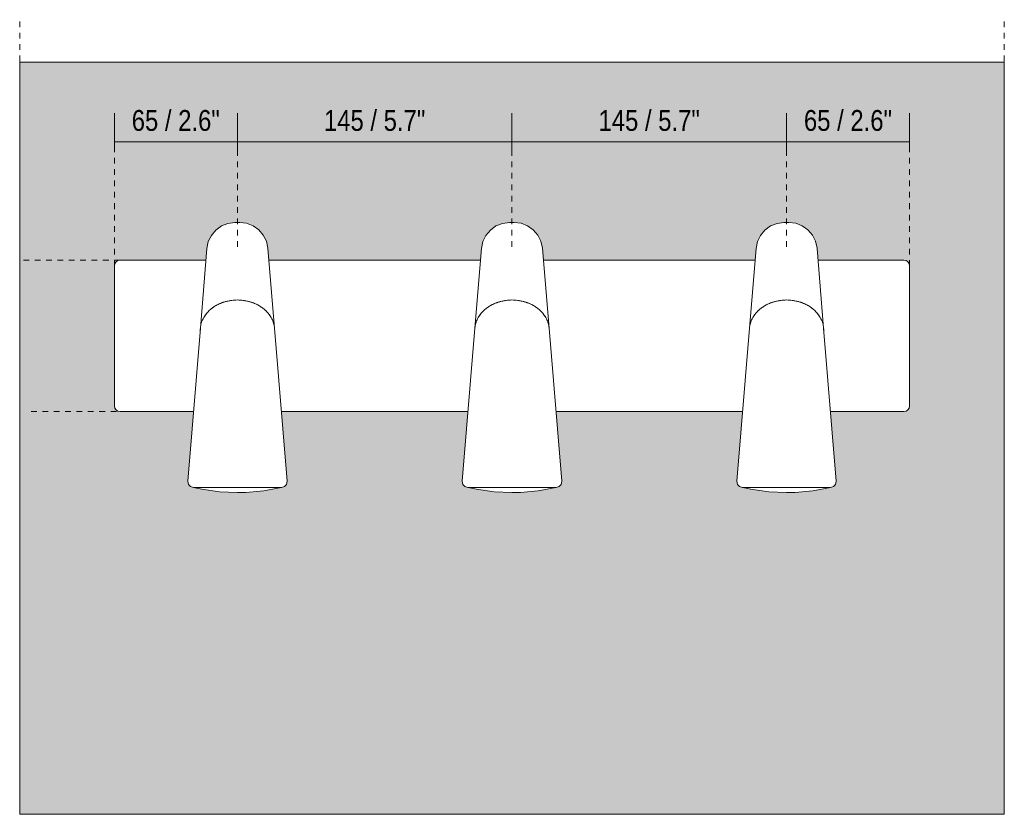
# Model space of a CAD drawing. Header units: millimetres. Extents: x -6836 to -4305, y -1213 to 6836.
# Tile 2 of 4: x -6836 to -6316, y 50 to 470. Entities that reach past the tile are written whole.
import ezdxf

# ---------------------------------------------------------------- set-up
doc = ezdxf.new("R2010")
doc.units = ezdxf.units.MM
doc.linetypes.add('Dash', pattern=[6, 3, -3])
doc.layers.add('A-ANNO-DIMS', color=7, linetype='Dash', lineweight=9, true_color=0xd2d2d2)
for name, color, linetype, lineweight in [('A-ANNO-DIMS-5', 7, 'Continuous', 9), ('A-WALL', 7, 'Continuous', 9), ('E-LITE-EQPM', 7, 'Continuous', 20)]:
    doc.layers.add(name, color=color, linetype=linetype, lineweight=lineweight)
doc.styles.add('Arial Narrow', font='ARIALN.TTF', dxfattribs={"height": 11})
doc.dimstyles.new('FARO_-_2_2mm_Arial_Narrow_mm_Inch_Left', dxfattribs={"dimscale": 304.8, "dimtxt": 11.257741, "dimasz": 0, "dimexe": 0.049213, "dimexo": 0.0625, "dimgap": 0.008202, "dimtad": 1, "dimdec": 0, "dimzin": 0, "dimdsep": 46, "dimtxsty": 'Arial Narrow', "dimblk1": 'NONE', "dimblk2": 'NONE', "dimsah": 1, "dimcen": 0.09, "dimadec": 0, "dimazin": 0, "dimtfac": 1, "dimtdec": 4, "dimtix": 1, "dimtmove": 0, "dimatfit": 3, "dimfxl": 0.016404, "dimfxlon": 1, "dimtvp": 1, "dimtolj": 1, "dimtzin": 0, "dimarcsym": 2})

# ---------------------------------------------------------------- blocks, each defined once
blk = doc.blocks.new('29043 - 29043 LAO LED Black wall lamp 3L-583270-Alzado_PDF')
at = {"layer": 'E-LITE-EQPM'}
for p, q in [((-6737.63, 349.17), (-6741.09, 307.01)), ((-6701.9, 307.01), (-6705.37, 349.17)), ((-6592.63, 349.17), (-6596.09, 307.01)), ((-6556.9, 307.01), (-6560.37, 349.17)), ((-6447.63, 349.17), (-6451.09, 307.01)), ((-6411.9, 307.01), (-6415.37, 349.17)), ((-6786.5, 340), (-6786.5, 266)), ((-6738.13, 343), (-6783.5, 343)), ((-6593.13, 343), (-6704.86, 343)), ((-6448.13, 343), (-6559.86, 343)), ((-6369.5, 343), (-6414.86, 343)), ((-6366.5, 265.99), (-6366.5, 340)), ((-6741.09, 307.01), (-6747.73, 226.17)), ((-6695.26, 226.17), (-6701.9, 307.01)), ((-6596.09, 307.01), (-6602.73, 226.17)), ((-6550.26, 226.17), (-6556.9, 307.01)), ((-6451.09, 307.01), (-6457.73, 226.17)), ((-6405.26, 226.17), (-6411.9, 307.01)), ((-6783.5, 263), (-6744.65, 263)), ((-6698.34, 263), (-6599.65, 263)), ((-6553.34, 263), (-6454.65, 263)), ((-6408.34, 263), (-6369.49, 263)), ((-6744.62, 222.94), (-6744.76, 222.94)), ((-6721.5, 222.94), (-6744.75, 222.94)), ((-6698.25, 222.94), (-6721.5, 222.94)), ((-6698.23, 222.94), (-6698.35, 222.94)), ((-6599.62, 222.94), (-6599.76, 222.94)), ((-6576.5, 222.94), (-6599.75, 222.94)), ((-6553.25, 222.94), (-6576.5, 222.94)), ((-6553.23, 222.94), (-6553.35, 222.94)), ((-6454.62, 222.94), (-6454.76, 222.94)), ((-6431.5, 222.94), (-6454.75, 222.94)), ((-6408.25, 222.94), (-6431.5, 222.94)), ((-6408.23, 222.94), (-6408.35, 222.94))]:
    blk.add_line(p, q, dxfattribs=at)
at = {"layer": 'E-LITE-EQPM', "flags": 128}
for points in [[(-6737.63, 349.17), (-6736.88, 352.77), (-6735.28, 356.07), (-6732.92, 358.89), (-6729.95, 361.06), (-6726.54, 362.43), (-6722.89, 362.93), (-6722.68, 362.94)], [(-6721.5, 362.94), (-6722.4, 362.94), (-6722.68, 362.94)], [(-6722.68, 362.94), (-6722.25, 362.94), (-6721.5, 362.94)], [(-6721.5, 362.94), (-6720.59, 362.94), (-6720.31, 362.94)], [(-6720.31, 362.94), (-6720.74, 362.94), (-6721.5, 362.94)], [(-6720.31, 362.94), (-6716.67, 362.49), (-6713.24, 361.16), (-6710.23, 359.04), (-6707.83, 356.26), (-6706.19, 352.97), (-6705.39, 349.38), (-6705.37, 349.17)], [(-6592.63, 349.17), (-6591.88, 352.77), (-6590.28, 356.07), (-6587.92, 358.89), (-6584.95, 361.06), (-6581.54, 362.43), (-6577.89, 362.93), (-6577.68, 362.94)], [(-6576.5, 362.94), (-6577.4, 362.94), (-6577.68, 362.94)], [(-6577.68, 362.94), (-6577.25, 362.94), (-6576.5, 362.94)], [(-6576.5, 362.94), (-6575.59, 362.94), (-6575.31, 362.94)], [(-6575.31, 362.94), (-6575.74, 362.94), (-6576.5, 362.94)], [(-6575.31, 362.94), (-6571.67, 362.49), (-6568.24, 361.16), (-6565.23, 359.04), (-6562.83, 356.26), (-6561.19, 352.97), (-6560.39, 349.38), (-6560.37, 349.17)], [(-6447.63, 349.17), (-6446.88, 352.77), (-6445.28, 356.07), (-6442.92, 358.89), (-6439.95, 361.06), (-6436.54, 362.43), (-6432.89, 362.93), (-6432.68, 362.94)], [(-6431.5, 362.94), (-6432.4, 362.94), (-6432.68, 362.94)], [(-6432.68, 362.94), (-6432.25, 362.94), (-6431.5, 362.94)], [(-6431.5, 362.94), (-6430.59, 362.94), (-6430.31, 362.94)], [(-6430.31, 362.94), (-6430.74, 362.94), (-6431.5, 362.94)], [(-6430.31, 362.94), (-6426.67, 362.49), (-6423.24, 361.16), (-6420.23, 359.04), (-6417.83, 356.26), (-6416.19, 352.97), (-6415.39, 349.38), (-6415.37, 349.17)], [(-6744.76, 222.94), (-6746.32, 223.38), (-6747.42, 224.57), (-6747.73, 226.17), (-6747.73, 226.17)], [(-6695.26, 226.17), (-6695.57, 224.57), (-6696.67, 223.38), (-6698.23, 222.94), (-6698.23, 222.94)], [(-6599.76, 222.94), (-6601.32, 223.38), (-6602.42, 224.57), (-6602.73, 226.17), (-6602.73, 226.17)], [(-6550.26, 226.17), (-6550.57, 224.57), (-6551.67, 223.38), (-6553.23, 222.94), (-6553.23, 222.94)], [(-6454.76, 222.94), (-6456.32, 223.38), (-6457.42, 224.57), (-6457.73, 226.17), (-6457.73, 226.17)], [(-6405.26, 226.17), (-6405.57, 224.57), (-6406.67, 223.38), (-6408.23, 222.94), (-6408.23, 222.94)], [(-6744.76, 222.94), (-6744.31, 222.94), (-6742.97, 222.94), (-6740.8, 222.94), (-6737.88, 222.94), (-6734.32, 222.94), (-6730.27, 222.94), (-6725.88, 222.94), (-6721.5, 222.94)], [(-6721.5, 220.18), (-6730.94, 220.63), (-6740.3, 221.99), (-6744.66, 222.94)], [(-6698.33, 222.94), (-6707.62, 221.16), (-6717.03, 220.28), (-6721.5, 220.18)], [(-6721.5, 222.94), (-6716.94, 222.94), (-6712.55, 222.94), (-6708.52, 222.94), (-6704.98, 222.94), (-6702.09, 222.94), (-6699.95, 222.94), (-6698.65, 222.94), (-6698.23, 222.94)], [(-6599.76, 222.94), (-6599.31, 222.94), (-6597.97, 222.94), (-6595.8, 222.94), (-6592.88, 222.94), (-6589.32, 222.94), (-6585.27, 222.94), (-6580.88, 222.94), (-6576.5, 222.94)], [(-6576.5, 220.18), (-6585.94, 220.63), (-6595.3, 221.99), (-6599.66, 222.94)], [(-6553.33, 222.94), (-6562.62, 221.16), (-6572.03, 220.28), (-6576.5, 220.18)], [(-6576.5, 222.94), (-6571.94, 222.94), (-6567.55, 222.94), (-6563.52, 222.94), (-6559.98, 222.94), (-6557.09, 222.94), (-6554.95, 222.94), (-6553.65, 222.94), (-6553.23, 222.94)], [(-6454.76, 222.94), (-6454.31, 222.94), (-6452.97, 222.94), (-6450.8, 222.94), (-6447.88, 222.94), (-6444.32, 222.94), (-6440.27, 222.94), (-6435.88, 222.94), (-6431.5, 222.94)], [(-6431.5, 220.18), (-6440.94, 220.63), (-6450.3, 221.99), (-6454.66, 222.94)], [(-6408.33, 222.94), (-6417.62, 221.16), (-6427.03, 220.28), (-6431.5, 220.18)], [(-6431.5, 222.94), (-6426.94, 222.94), (-6422.55, 222.94), (-6418.52, 222.94), (-6414.98, 222.94), (-6412.09, 222.94), (-6409.95, 222.94), (-6408.65, 222.94), (-6408.23, 222.94)]]:
    blk.add_lwpolyline(points, dxfattribs=at)
at = {"layer": 'E-LITE-EQPM'}
for centre, radius, start, end in [((-6783.5, 340), 3, 90, 180), ((-6369.5, 340), 3, 360, 90), ((-6783.5, 266), 3, 180, 270), ((-6369.49, 265.99), 2.99, 270, 0)]:
    blk.add_arc(centre, radius, start, end, dxfattribs=at)
for points, knots in [([(-6741.14, 305.94), (-6741.13, 306.77), (-6740.97, 308.43), (-6740.38, 310.47), (-6739.66, 312.07), (-6739, 313.23), (-6738.2, 314.36), (-6737.29, 315.48), (-6736.24, 316.55), (-6735.26, 317.37), (-6734.41, 317.98), (-6733.51, 318.59), (-6732.3, 319.32), (-6730.73, 320.09), (-6729.08, 320.73), (-6727.34, 321.21), (-6724.88, 321.71), (-6722.89, 321.89), (-6721.5, 321.94)], [-0.5, -0.5, -0.5, -0.5, -0.4444444, -0.3888889, -0.3611111, -0.3333333, -0.3055556, -0.2777778, -0.25, -0.2222222, -0.2083333, -0.1944444, -0.1666667, -0.1388889, -0.1111111, -0.0833333, -0.0555556, 0, 0, 0, 0]), ([(-6721.5, 321.94), (-6722.54, 321.9), (-6724.56, 321.75), (-6726.89, 321.32), (-6728.42, 320.91), (-6729.27, 320.64), (-6730.53, 320.18), (-6732.32, 319.34), (-6733.93, 318.33), (-6734.89, 317.63), (-6735.51, 317.17), (-6736.52, 316.29), (-6737.79, 314.93), (-6738.89, 313.42), (-6739.66, 312.07), (-6740.38, 310.47), (-6740.97, 308.43), (-6741.13, 306.77), (-6741.13, 305.94)], [-1, -1, -1, -1, -0.9583333, -0.9166667, -0.8958333, -0.8854167, -0.875, -0.8333333, -0.7916667, -0.78125, -0.7708333, -0.75, -0.7083333, -0.6666667, -0.6388889, -0.6111111, -0.5555556, -0.5, -0.5, -0.5, -0.5]), ([(-6721.5, 321.94), (-6720.45, 321.9), (-6718.44, 321.75), (-6716.1, 321.32), (-6714.57, 320.91), (-6713.72, 320.64), (-6712.46, 320.18), (-6710.67, 319.34), (-6709.06, 318.33), (-6708.1, 317.63), (-6707.48, 317.17), (-6706.47, 316.29), (-6705.2, 314.93), (-6704.11, 313.42), (-6703.33, 312.07), (-6702.61, 310.47), (-6702.02, 308.43), (-6701.86, 306.77), (-6701.86, 305.94)], [-1, -1, -1, -1, -0.9583333, -0.9166667, -0.8958333, -0.8854167, -0.875, -0.8333333, -0.7916667, -0.78125, -0.7708333, -0.75, -0.7083333, -0.6666667, -0.6388889, -0.6111111, -0.5555556, -0.5, -0.5, -0.5, -0.5]), ([(-6701.86, 305.94), (-6701.86, 306.77), (-6702.02, 308.43), (-6702.61, 310.47), (-6703.33, 312.07), (-6703.99, 313.23), (-6704.79, 314.36), (-6705.71, 315.48), (-6706.75, 316.55), (-6707.73, 317.37), (-6708.58, 317.98), (-6709.48, 318.59), (-6710.69, 319.32), (-6712.26, 320.09), (-6713.92, 320.73), (-6715.66, 321.21), (-6718.11, 321.71), (-6720.1, 321.89), (-6721.5, 321.94)], [-0.5, -0.5, -0.5, -0.5, -0.4444444, -0.3888889, -0.3611111, -0.3333333, -0.3055556, -0.2777778, -0.25, -0.2222222, -0.2083333, -0.1944444, -0.1666667, -0.1388889, -0.1111111, -0.0833333, -0.0555556, 0, 0, 0, 0]), ([(-6596.14, 305.94), (-6596.13, 306.77), (-6595.97, 308.43), (-6595.38, 310.47), (-6594.66, 312.07), (-6594, 313.23), (-6593.2, 314.36), (-6592.29, 315.48), (-6591.24, 316.55), (-6590.26, 317.37), (-6589.41, 317.98), (-6588.51, 318.59), (-6587.3, 319.32), (-6585.73, 320.09), (-6584.08, 320.73), (-6582.34, 321.21), (-6579.88, 321.71), (-6577.89, 321.89), (-6576.5, 321.94)], [-0.5, -0.5, -0.5, -0.5, -0.4444444, -0.3888889, -0.3611111, -0.3333333, -0.3055556, -0.2777778, -0.25, -0.2222222, -0.2083333, -0.1944444, -0.1666667, -0.1388889, -0.1111111, -0.0833333, -0.0555556, 0, 0, 0, 0]), ([(-6576.5, 321.94), (-6577.54, 321.9), (-6579.56, 321.75), (-6581.89, 321.32), (-6583.42, 320.91), (-6584.27, 320.64), (-6585.53, 320.18), (-6587.32, 319.34), (-6588.93, 318.33), (-6589.89, 317.63), (-6590.51, 317.17), (-6591.52, 316.29), (-6592.79, 314.93), (-6593.89, 313.42), (-6594.66, 312.07), (-6595.38, 310.47), (-6595.97, 308.43), (-6596.13, 306.77), (-6596.13, 305.94)], [-1, -1, -1, -1, -0.9583333, -0.9166667, -0.8958333, -0.8854167, -0.875, -0.8333333, -0.7916667, -0.78125, -0.7708333, -0.75, -0.7083333, -0.6666667, -0.6388889, -0.6111111, -0.5555556, -0.5, -0.5, -0.5, -0.5]), ([(-6576.5, 321.94), (-6575.45, 321.9), (-6573.44, 321.75), (-6571.1, 321.32), (-6569.57, 320.91), (-6568.72, 320.64), (-6567.46, 320.18), (-6565.67, 319.34), (-6564.06, 318.33), (-6563.1, 317.63), (-6562.48, 317.17), (-6561.47, 316.29), (-6560.2, 314.93), (-6559.11, 313.42), (-6558.33, 312.07), (-6557.61, 310.47), (-6557.02, 308.43), (-6556.86, 306.77), (-6556.86, 305.94)], [-1, -1, -1, -1, -0.9583333, -0.9166667, -0.8958333, -0.8854167, -0.875, -0.8333333, -0.7916667, -0.78125, -0.7708333, -0.75, -0.7083333, -0.6666667, -0.6388889, -0.6111111, -0.5555556, -0.5, -0.5, -0.5, -0.5]), ([(-6556.86, 305.94), (-6556.86, 306.77), (-6557.02, 308.43), (-6557.61, 310.47), (-6558.33, 312.07), (-6558.99, 313.23), (-6559.79, 314.36), (-6560.71, 315.48), (-6561.75, 316.55), (-6562.73, 317.37), (-6563.58, 317.98), (-6564.48, 318.59), (-6565.69, 319.32), (-6567.26, 320.09), (-6568.92, 320.73), (-6570.66, 321.21), (-6573.11, 321.71), (-6575.1, 321.89), (-6576.5, 321.94)], [-0.5, -0.5, -0.5, -0.5, -0.4444444, -0.3888889, -0.3611111, -0.3333333, -0.3055556, -0.2777778, -0.25, -0.2222222, -0.2083333, -0.1944444, -0.1666667, -0.1388889, -0.1111111, -0.0833333, -0.0555556, 0, 0, 0, 0]), ([(-6451.14, 305.94), (-6451.13, 306.77), (-6450.97, 308.43), (-6450.38, 310.47), (-6449.66, 312.07), (-6449, 313.23), (-6448.2, 314.36), (-6447.29, 315.48), (-6446.24, 316.55), (-6445.26, 317.37), (-6444.41, 317.98), (-6443.51, 318.59), (-6442.3, 319.32), (-6440.73, 320.09), (-6439.08, 320.73), (-6437.34, 321.21), (-6434.88, 321.71), (-6432.89, 321.89), (-6431.5, 321.94)], [-0.5, -0.5, -0.5, -0.5, -0.4444444, -0.3888889, -0.3611111, -0.3333333, -0.3055556, -0.2777778, -0.25, -0.2222222, -0.2083333, -0.1944444, -0.1666667, -0.1388889, -0.1111111, -0.0833333, -0.0555556, 0, 0, 0, 0]), ([(-6431.5, 321.94), (-6432.54, 321.9), (-6434.56, 321.75), (-6436.89, 321.32), (-6438.42, 320.91), (-6439.27, 320.64), (-6440.53, 320.18), (-6442.32, 319.34), (-6443.93, 318.33), (-6444.89, 317.63), (-6445.51, 317.17), (-6446.52, 316.29), (-6447.79, 314.93), (-6448.89, 313.42), (-6449.66, 312.07), (-6450.38, 310.47), (-6450.97, 308.43), (-6451.13, 306.77), (-6451.13, 305.94)], [-1, -1, -1, -1, -0.9583333, -0.9166667, -0.8958333, -0.8854167, -0.875, -0.8333333, -0.7916667, -0.78125, -0.7708333, -0.75, -0.7083333, -0.6666667, -0.6388889, -0.6111111, -0.5555556, -0.5, -0.5, -0.5, -0.5]), ([(-6431.5, 321.94), (-6430.45, 321.9), (-6428.44, 321.75), (-6426.1, 321.32), (-6424.57, 320.91), (-6423.72, 320.64), (-6422.46, 320.18), (-6420.67, 319.34), (-6419.06, 318.33), (-6418.1, 317.63), (-6417.48, 317.17), (-6416.47, 316.29), (-6415.2, 314.93), (-6414.11, 313.42), (-6413.33, 312.07), (-6412.61, 310.47), (-6412.02, 308.43), (-6411.86, 306.77), (-6411.86, 305.94)], [-1, -1, -1, -1, -0.9583333, -0.9166667, -0.8958333, -0.8854167, -0.875, -0.8333333, -0.7916667, -0.78125, -0.7708333, -0.75, -0.7083333, -0.6666667, -0.6388889, -0.6111111, -0.5555556, -0.5, -0.5, -0.5, -0.5]), ([(-6411.86, 305.94), (-6411.86, 306.77), (-6412.02, 308.43), (-6412.61, 310.47), (-6413.33, 312.07), (-6413.99, 313.23), (-6414.79, 314.36), (-6415.71, 315.48), (-6416.75, 316.55), (-6417.73, 317.37), (-6418.58, 317.98), (-6419.48, 318.59), (-6420.69, 319.32), (-6422.26, 320.09), (-6423.92, 320.73), (-6425.66, 321.21), (-6428.11, 321.71), (-6430.1, 321.89), (-6431.5, 321.94)], [-0.5, -0.5, -0.5, -0.5, -0.4444444, -0.3888889, -0.3611111, -0.3333333, -0.3055556, -0.2777778, -0.25, -0.2222222, -0.2083333, -0.1944444, -0.1666667, -0.1388889, -0.1111111, -0.0833333, -0.0555556, 0, 0, 0, 0])]:
    blk.add_open_spline(points, degree=3, knots=knots, dxfattribs=at)
blk = doc.blocks.new('DIMBLOCK1-Alzado_PDF')
at = {"layer": 'A-ANNO-DIMS-5', "color": 251, "true_color": 0x5b5b5b}
for p, q in [((-6786.5, 405.36), (-6786.5, 420.56)), ((-6721.5, 405.36), (-6721.5, 420.56)), ((-6786.5, 405.56), (-6721.5, 405.56)), ((-6786.5, 405.56), (-6786.5, 400.56)), ((-6721.5, 405.56), (-6721.5, 400.56))]:
    blk.add_line(p, q, dxfattribs=at)
at = {"layer": 'A-ANNO-DIMS-5', "color": 0, "insert": (-6777.32, 422.28), "char_height": 11, "width": 55.9671, "attachment_point": 1, "line_spacing_factor": 0.974696, "style": 'Arial Narrow'}
blk.add_mtext('65 / 2.6"', dxfattribs=at)
blk = doc.blocks.new('_None')
blk = doc.blocks.new('DIMBLOCK2-Alzado_PDF')
at = {"layer": 'A-ANNO-DIMS-5', "color": 251, "true_color": 0x5b5b5b}
for p, q in [((-6721.5, 405.36), (-6721.5, 420.56)), ((-6576.5, 405.36), (-6576.5, 420.56)), ((-6721.5, 405.56), (-6576.5, 405.56)), ((-6721.5, 405.56), (-6721.5, 400.56)), ((-6576.5, 405.56), (-6576.5, 400.56))]:
    blk.add_line(p, q, dxfattribs=at)
at = {"layer": 'A-ANNO-DIMS-5', "color": 0, "insert": (-6675.8, 422.28), "char_height": 11, "width": 64.3299, "attachment_point": 1, "line_spacing_factor": 0.974696, "style": 'Arial Narrow'}
blk.add_mtext('145 / 5.7"', dxfattribs=at)
blk = doc.blocks.new('DIMBLOCK3-Alzado_PDF')
at = {"layer": 'A-ANNO-DIMS-5', "color": 251, "true_color": 0x5b5b5b}
for p, q in [((-6576.5, 405.36), (-6576.5, 420.56)), ((-6431.5, 405.36), (-6431.5, 420.56)), ((-6576.5, 405.56), (-6431.5, 405.56)), ((-6576.5, 405.56), (-6576.5, 400.56)), ((-6431.5, 405.56), (-6431.5, 400.56))]:
    blk.add_line(p, q, dxfattribs=at)
at = {"layer": 'A-ANNO-DIMS-5', "color": 0, "insert": (-6530.8, 422.28), "char_height": 11, "width": 64.3299, "attachment_point": 1, "line_spacing_factor": 0.974696, "style": 'Arial Narrow'}
blk.add_mtext('145 / 5.7"', dxfattribs=at)
blk = doc.blocks.new('DIMBLOCK4-Alzado_PDF')
at = {"layer": 'A-ANNO-DIMS-5', "color": 251, "true_color": 0x5b5b5b}
for p, q in [((-6431.5, 405.36), (-6431.5, 420.56)), ((-6366.5, 405.36), (-6366.5, 420.56)), ((-6431.5, 405.56), (-6366.5, 405.56)), ((-6431.5, 405.56), (-6431.5, 400.56)), ((-6366.5, 405.56), (-6366.5, 400.56))]:
    blk.add_line(p, q, dxfattribs=at)
at = {"layer": 'A-ANNO-DIMS-5', "color": 0, "insert": (-6422.32, 422.28), "char_height": 11, "width": 55.9671, "attachment_point": 1, "line_spacing_factor": 0.974696, "style": 'Arial Narrow'}
blk.add_mtext('65 / 2.6"', dxfattribs=at)

msp = doc.modelspace()

# ---------------------------------------------------------------- hatches: boundary and pattern name
at = {"layer": 'A-WALL', "true_color": 0xf7f7f7}
h = msp.add_hatch(color=7, dxfattribs=at)
h.paths.add_polyline_path([(-6728.33, 50.28), (-6316.5, 50.28), (-6316.5, 447.61), (-6836.5, 447.61), (-6836.5, 50.28)])
h.paths.add_polyline_path([(-6721.5, 220.18), (-6729.19, 220.48), (-6734.87, 221.11), (-6737.26, 221.49), (-6745.99, 223.24), (-6746.49, 223.55), (-6746.88, 223.9), (-6747.45, 224.82), (-6747.73, 226.17), (-6744.65, 263), (-6783.5, 263), (-6784.27, 263.1), (-6785, 263.4), (-6785.62, 263.88), (-6786.09, 264.5), (-6786.39, 265.22), (-6786.5, 266), (-6786.5, 340), (-6786.39, 340.78), (-6786.09, 341.5), (-6785.62, 342.12), (-6785, 342.6), (-6784.27, 342.9), (-6783.5, 343), (-6738.13, 343), (-6737.63, 349.17), (-6736.6, 353.28), (-6735.34, 355.86), (-6734.7, 356.82), (-6733.66, 358.1), (-6731.72, 359.88), (-6729.81, 361.1), (-6727.62, 362.1), (-6725.2, 362.72), (-6722.02, 362.94), (-6719.64, 362.88), (-6717.36, 362.63), (-6716.52, 362.42), (-6715.33, 362.08), (-6712.73, 360.86), (-6710.9, 359.59), (-6709.17, 357.94), (-6707.95, 356.3), (-6707.66, 355.86), (-6706.3, 353.1), (-6705.37, 349.17), (-6704.86, 343), (-6593.13, 343), (-6592.63, 349.17), (-6591.6, 353.28), (-6590.34, 355.86), (-6589.7, 356.82), (-6588.66, 358.1), (-6586.72, 359.88), (-6584.81, 361.1), (-6582.62, 362.1), (-6580.2, 362.72), (-6577.02, 362.94), (-6574.64, 362.88), (-6572.36, 362.63), (-6571.52, 362.42), (-6570.33, 362.08), (-6567.73, 360.86), (-6565.9, 359.59), (-6564.17, 357.94), (-6562.9, 356.23), (-6562.66, 355.86), (-6561.3, 353.1), (-6560.37, 349.17), (-6559.86, 343), (-6448.13, 343), (-6447.63, 349.17), (-6446.6, 353.28), (-6445.34, 355.86), (-6444.7, 356.82), (-6443.66, 358.1), (-6441.72, 359.88), (-6439.81, 361.1), (-6437.62, 362.1), (-6435.2, 362.72), (-6432.02, 362.94), (-6429.64, 362.88), (-6427.36, 362.63), (-6426.52, 362.42), (-6425.33, 362.08), (-6422.73, 360.86), (-6420.9, 359.59), (-6419.17, 357.94), (-6417.9, 356.23), (-6417.66, 355.86), (-6416.3, 353.1), (-6415.37, 349.17), (-6414.86, 343), (-6369.49, 343), (-6368.72, 342.9), (-6368, 342.6), (-6367.37, 342.12), (-6366.9, 341.5), (-6366.6, 340.78), (-6366.5, 340), (-6366.5, 265.99), (-6366.6, 265.22), (-6366.9, 264.5), (-6367.37, 263.88), (-6367.99, 263.4), (-6368.71, 263.1), (-6369.5, 263), (-6408.34, 263), (-6406.54, 241.28), (-6405.26, 226.17), (-6405.4, 225.29), (-6405.74, 224.41), (-6406.58, 223.49), (-6407.5, 223.05), (-6409.46, 222.7), (-6414.78, 221.63), (-6420.39, 220.83), (-6431.5, 220.18), (-6439.19, 220.48), (-6444.87, 221.11), (-6447.26, 221.49), (-6455.99, 223.24), (-6456.45, 223.53), (-6456.88, 223.9), (-6457.45, 224.82), (-6457.73, 226.17), (-6454.65, 263), (-6553.34, 263), (-6551.54, 241.28), (-6550.26, 226.17), (-6550.4, 225.29), (-6550.74, 224.41), (-6551.58, 223.49), (-6552.5, 223.05), (-6554.46, 222.7), (-6559.78, 221.63), (-6565.39, 220.83), (-6576.5, 220.18), (-6584.19, 220.48), (-6589.87, 221.11), (-6592.26, 221.49), (-6601.02, 223.25), (-6601.45, 223.53), (-6601.88, 223.9), (-6602.45, 224.82), (-6602.73, 226.17), (-6599.65, 263), (-6698.34, 263), (-6696.54, 241.28), (-6695.26, 226.17), (-6695.4, 225.29), (-6695.74, 224.41), (-6696.58, 223.49), (-6697.5, 223.05), (-6699.46, 222.7), (-6704.78, 221.63), (-6710.39, 220.83), (-6721.28, 220.19)])

# ---------------------------------------------------------------- linework, layer by layer
at = {"layer": 'A-ANNO-DIMS'}
for p, q in [((-6836.5, 340), (-6836.5, 470)), ((-6316.5, 340), (-6316.5, 470)), ((-6786.5, 340), (-6786.5, 420)), ((-6721.5, 350.03), (-6721.5, 420)), ((-6576.5, 350.03), (-6576.5, 420)), ((-6431.5, 350.03), (-6431.5, 420)), ((-6366.5, 340), (-6366.5, 420)), ((-6783.5, 343), (-6836.5, 343)), ((-6830.44, 263), (-6783.5, 263))]:
    msp.add_line(p, q, dxfattribs=at)
at = {"layer": 'A-WALL', "color": 253, "true_color": 0xaaaaaa}
for p, q in [((-6316.5, 447.61), (-6836.5, 447.61)), ((-6836.5, 447.61), (-6836.5, 50.28)), ((-6316.5, 50.28), (-6316.5, 447.61)), ((-6836.5, 50.28), (-6316.5, 50.28))]:
    msp.add_line(p, q, dxfattribs=at)

# ---------------------------------------------------------------- block references
at = {"layer": 'E-LITE-EQPM'}
msp.add_blockref('29043 - 29043 LAO LED Black wall lamp 3L-583270-Alzado_PDF', (0, 0), dxfattribs=at)

# ---------------------------------------------------------------- dimensions: what is measured, and where the dimension line sits
at = {"layer": 'A-ANNO-DIMS', "color": 251, "linetype": 'Continuous', "true_color": 0x5b5b5b}
for base, p1, p2, override, picture, middle in [((-6721.5, 405.56), (-6786.5, 400.56), (-6721.5, 400.56), {"dimpost": '<>', "dimfxl": 65}, 'DIMBLOCK1-Alzado_PDF', (-6754, 415.18)), ((-6576.5, 405.56), (-6721.5, 400.56), (-6576.5, 400.56), {"dimpost": '<>', "dimfxl": 145}, 'DIMBLOCK2-Alzado_PDF', (-6649, 415.18)), ((-6431.5, 405.56), (-6576.5, 400.56), (-6431.5, 400.56), {"dimpost": '<>', "dimfxl": 145}, 'DIMBLOCK3-Alzado_PDF', (-6504, 415.18)), ((-6366.5, 405.56), (-6431.5, 400.56), (-6366.5, 400.56), {"dimpost": '<>', "dimfxl": 65}, 'DIMBLOCK4-Alzado_PDF', (-6399, 415.18))]:
    dim = msp.add_linear_dim(base=base, p1=p1, p2=p2, dimstyle='FARO_-_2_2mm_Arial_Narrow_mm_Inch_Left', override=override, dxfattribs=at)
    dim.commit()
    dim.dimension.update_dxf_attribs({"geometry": picture, "text_midpoint": middle})

doc.saveas('drawing.dxf')
